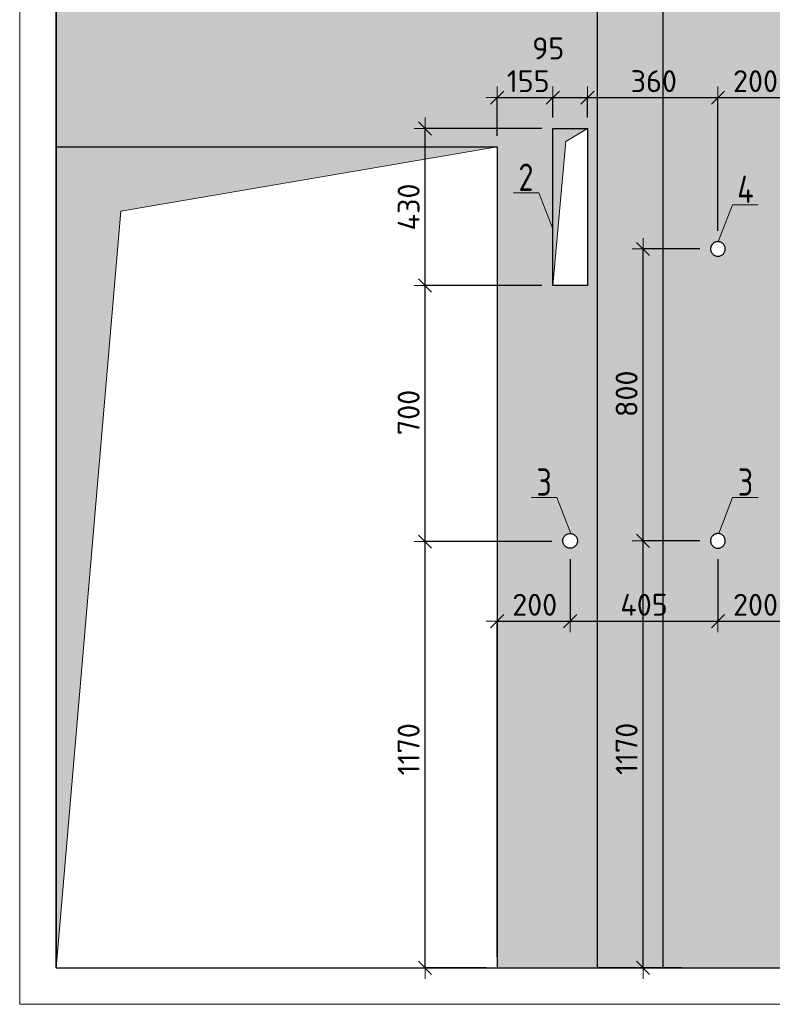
# Model space of a CAD drawing. Header units: millimetres. Extents: x 24180 to 116279, y -2337 to 52405.
# Tile 29 of 41: x 43948 to 46010, y 48299 to 50997. Entities that reach past the tile are written whole.
import ezdxf

# ---------------------------------------------------------------- set-up
doc = ezdxf.new("R2010")
doc.units = ezdxf.units.MM
doc.header["$PDMODE"] = 65
doc.linetypes.add('______5', pattern=[330, 240, -30, 30, -30])
doc.linetypes.add('________', pattern=[0])
for name, color, linetype, lineweight in [('Standard', 7, 'Continuous', 25), ('Размерная линия_ общее', 7, 'Continuous', 13), ('Размерная линия_ общее_1', 7, 'Continuous', 13)]:
    doc.layers.add(name, color=color, linetype=linetype, lineweight=lineweight)
doc.layers.add('Осевая линия_ общее', color=7, linetype='______5', lineweight=13, true_color=0xa0a0a0)
doc.styles.add('ISOCPEUR', font='ISOCPEUR')
doc.dimstyles.new('DIMSTYLE_5', dxfattribs={"dimtxt": 60, "dimasz": 60, "dimexe": 0, "dimexo": 0, "dimgap": 30, "dimtad": 2, "dimdec": 0, "dimrnd": 5, "dimzin": 12, "dimdsep": 46, "dimtxsty": 'ISOCPEUR', "dimblk1": 'ALL_ML_STRICH', "dimblk2": 'ALL_ML_STRICH', "dimsah": 1, "dimcen": 0, "dimclrd": 7, "dimclre": 256, "dimclrt": 7, "dimadec": 0, "dimazin": 0, "dimtfac": 1, "dimtdec": 0, "dimtix": 1, "dimtmove": 2, "dimatfit": 3, "dimfxl": 0, "dimtzin": 0, "dimlwd": 0, "dimlwe": -3, "dimarcsym": 0})
doc.dimstyles.new('DIMSTYLE_6', dxfattribs={"dimtxt": 60, "dimasz": 60, "dimexe": 0, "dimexo": 0, "dimgap": 30, "dimtad": 2, "dimdec": 0, "dimrnd": 5, "dimzin": 12, "dimdsep": 46, "dimtxsty": 'ISOCPEUR', "dimblk1": 'ALL_ML_STRICH', "dimblk2": 'ALL_ML_STRICH', "dimsah": 1, "dimcen": 0, "dimclrd": 7, "dimclre": 256, "dimclrt": 7, "dimadec": 0, "dimazin": 0, "dimtfac": 1, "dimtdec": 0, "dimtix": 1, "dimtmove": 2, "dimatfit": 3, "dimfxl": 0, "dimtvp": 1.2, "dimtzin": 0, "dimlwd": 0, "dimlwe": -3, "dimarcsym": 0})
doc.dimstyles.new('DIMSTYLE_7', dxfattribs={"dimtxt": 60, "dimasz": 60, "dimexe": 0, "dimexo": 0, "dimgap": 30, "dimtad": 2, "dimdec": 0, "dimrnd": 5, "dimzin": 12, "dimdsep": 46, "dimtxsty": 'ISOCPEUR', "dimblk1": 'ALL_ML_STRICH', "dimblk2": 'ALL_ML_STRICH', "dimsah": 1, "dimcen": 0, "dimclrd": 7, "dimclre": 256, "dimclrt": 7, "dimadec": 0, "dimazin": 0, "dimtfac": 1, "dimtdec": 0, "dimtix": 1, "dimtmove": 2, "dimatfit": 3, "dimfxl": 0, "dimtvp": 1.2, "dimtzin": 0, "dimlwd": 0, "dimlwe": -3, "dimarcsym": 0})

# ---------------------------------------------------------------- blocks, each defined once
blk = doc.blocks.new('ALL_ML_STRICH')
at = {"color": 0, "linetype": 'ByBlock', "lineweight": -2}
for p, q in [((0, -0.5), (0, 0.5)), ((-1, 0), (0.5, 0)), ((-0.3, -0.3), (0.3, 0.3))]:
    blk.add_line(p, q, dxfattribs=at)
blk = doc.blocks.new('*D28')
at = {"layer": 'DEFPOINTS', "color": 7, "linetype": 'Continuous', "lineweight": 13, "transparency": 33554687}
for p in [(45436.4, 49566.5), (45058.9, 48398.6), (45256.3, 48398.6)]:
    blk.add_point(p, dxfattribs=at)
at = {"layer": 'Размерная линия_ общее_1', "color": 253, "linetype": 'Continuous', "lineweight": -2, "true_color": 0xa0a0a0, "transparency": 33554687}
for p, q in [((45406.4, 49566.5), (45058.9, 49566.5)), ((45226.3, 48398.6), (45058.9, 48398.6))]:
    blk.add_line(p, q, dxfattribs=at)
at = {"layer": 'Размерная линия_ общее_1', "color": 7, "linetype": 'Continuous', "lineweight": -2, "transparency": 33554687}
blk.add_line((45058.9, 48398.6), (45058.9, 49566.5), dxfattribs=at)
at = {"layer": 'Размерная линия_ общее_1', "color": 7, "linetype": 'Continuous', "lineweight": 13, "transparency": 33554687, "xscale": 60, "yscale": 60, "zscale": 60}
for p, rotation in [((45058.9, 49566.5), 90), ((45058.9, 48398.6), 270)]:
    blk.add_blockref('ALL_ML_STRICH', p, dxfattribs=dict(at, rotation=rotation))
at = {"layer": 'Размерная линия_ общее_1', "color": 7, "linetype": 'Continuous', "lineweight": 13, "transparency": 33554687, "insert": (45013.9, 48997.5), "char_height": 60, "width": 240, "attachment_point": 5, "rotation": 90, "style": 'ISOCPEUR'}
blk.add_mtext('\\A1;{1170}', dxfattribs=at)
blk = doc.blocks.new('*D29')
at = {"layer": 'DEFPOINTS', "color": 7, "linetype": 'Continuous', "lineweight": 13, "transparency": 33554687}
for p in [(45408.8, 50268.6), (45058.9, 49566.5), (45436.4, 49566.5)]:
    blk.add_point(p, dxfattribs=at)
at = {"layer": 'Размерная линия_ общее_1', "color": 253, "linetype": 'Continuous', "lineweight": -2, "true_color": 0xa0a0a0, "transparency": 33554687}
for p, q in [((45378.8, 50268.6), (45058.9, 50268.6)), ((45406.4, 49566.5), (45058.9, 49566.5))]:
    blk.add_line(p, q, dxfattribs=at)
at = {"layer": 'Размерная линия_ общее_1', "color": 7, "linetype": 'Continuous', "lineweight": -2, "transparency": 33554687}
blk.add_line((45058.9, 49566.5), (45058.9, 50268.6), dxfattribs=at)
at = {"layer": 'Размерная линия_ общее_1', "color": 7, "linetype": 'Continuous', "lineweight": 13, "transparency": 33554687, "xscale": 60, "yscale": 60, "zscale": 60}
for p, rotation in [((45058.9, 50268.6), 90), ((45058.9, 49566.5), 270)]:
    blk.add_blockref('ALL_ML_STRICH', p, dxfattribs=dict(at, rotation=rotation))
at = {"layer": 'Размерная линия_ общее_1', "color": 7, "linetype": 'Continuous', "lineweight": 13, "transparency": 33554687, "insert": (45013.9, 49920.5), "char_height": 60, "width": 180, "attachment_point": 5, "rotation": 90, "style": 'ISOCPEUR'}
blk.add_mtext('\\A1;{700}', dxfattribs=at)
blk = doc.blocks.new('*D30')
at = {"layer": 'DEFPOINTS', "color": 7, "linetype": 'Continuous', "lineweight": 13, "transparency": 33554687}
for p in [(45408.8, 50698.6), (45058.9, 50268.6), (45408.8, 50268.6)]:
    blk.add_point(p, dxfattribs=at)
at = {"layer": 'Размерная линия_ общее_1', "color": 253, "linetype": 'Continuous', "lineweight": -2, "true_color": 0xa0a0a0, "transparency": 33554687}
for p, q in [((45378.8, 50698.6), (45058.9, 50698.6)), ((45378.8, 50268.6), (45058.9, 50268.6))]:
    blk.add_line(p, q, dxfattribs=at)
at = {"layer": 'Размерная линия_ общее_1', "color": 7, "linetype": 'Continuous', "lineweight": -2, "transparency": 33554687}
blk.add_line((45058.9, 50268.6), (45058.9, 50698.6), dxfattribs=at)
at = {"layer": 'Размерная линия_ общее_1', "color": 7, "linetype": 'Continuous', "lineweight": 13, "transparency": 33554687, "xscale": 60, "yscale": 60, "zscale": 60}
for p, rotation in [((45058.9, 50698.6), 90), ((45058.9, 50268.6), 270)]:
    blk.add_blockref('ALL_ML_STRICH', p, dxfattribs=dict(at, rotation=rotation))
at = {"layer": 'Размерная линия_ общее_1', "color": 7, "linetype": 'Continuous', "lineweight": 13, "transparency": 33554687, "insert": (45013.9, 50483.6), "char_height": 60, "width": 180, "attachment_point": 5, "rotation": 90, "style": 'ISOCPEUR'}
blk.add_mtext('\\A1;{430}', dxfattribs=at)
blk = doc.blocks.new('*D31')
at = {"layer": 'DEFPOINTS', "color": 7, "linetype": 'Continuous', "lineweight": 13, "transparency": 33554687}
for p in [(45841.3, 49568.6), (45656.1, 48398.6), (45792, 48398.6)]:
    blk.add_point(p, dxfattribs=at)
at = {"layer": 'Размерная линия_ общее_1', "color": 253, "linetype": 'Continuous', "lineweight": -2, "true_color": 0xa0a0a0, "transparency": 33554687}
for p, q in [((45811.3, 49568.6), (45656.1, 49568.6)), ((45762, 48398.6), (45656.1, 48398.6))]:
    blk.add_line(p, q, dxfattribs=at)
at = {"layer": 'Размерная линия_ общее_1', "color": 7, "linetype": 'Continuous', "lineweight": -2, "transparency": 33554687}
blk.add_line((45656.1, 48398.6), (45656.1, 49568.6), dxfattribs=at)
at = {"layer": 'Размерная линия_ общее_1', "color": 7, "linetype": 'Continuous', "lineweight": 13, "transparency": 33554687, "xscale": 60, "yscale": 60, "zscale": 60}
for p, rotation in [((45656.1, 49568.6), 90), ((45656.1, 48398.6), 270)]:
    blk.add_blockref('ALL_ML_STRICH', p, dxfattribs=dict(at, rotation=rotation))
at = {"layer": 'Размерная линия_ общее_1', "color": 7, "linetype": 'Continuous', "lineweight": 13, "transparency": 33554687, "insert": (45611.1, 48998.6), "char_height": 60, "width": 240, "attachment_point": 5, "rotation": 90, "style": 'ISOCPEUR'}
blk.add_mtext('\\A1;{1170}', dxfattribs=at)
blk = doc.blocks.new('*D32')
at = {"layer": 'DEFPOINTS', "color": 7, "linetype": 'Continuous', "lineweight": 13, "transparency": 33554687}
for p in [(45841.3, 50368.6), (45656.1, 49568.6), (45841.3, 49568.6)]:
    blk.add_point(p, dxfattribs=at)
at = {"layer": 'Размерная линия_ общее_1', "color": 253, "linetype": 'Continuous', "lineweight": -2, "true_color": 0xa0a0a0, "transparency": 33554687}
for p, q in [((45811.3, 50368.6), (45656.1, 50368.6)), ((45811.3, 49568.6), (45656.1, 49568.6))]:
    blk.add_line(p, q, dxfattribs=at)
at = {"layer": 'Размерная линия_ общее_1', "color": 7, "linetype": 'Continuous', "lineweight": -2, "transparency": 33554687}
blk.add_line((45656.1, 49568.6), (45656.1, 50368.6), dxfattribs=at)
at = {"layer": 'Размерная линия_ общее_1', "color": 7, "linetype": 'Continuous', "lineweight": 13, "transparency": 33554687, "xscale": 60, "yscale": 60, "zscale": 60}
for p, rotation in [((45656.1, 50368.6), 90), ((45656.1, 49568.6), 270)]:
    blk.add_blockref('ALL_ML_STRICH', p, dxfattribs=dict(at, rotation=rotation))
at = {"layer": 'Размерная линия_ общее_1', "color": 7, "linetype": 'Continuous', "lineweight": 13, "transparency": 33554687, "insert": (45611.1, 49971.6), "char_height": 60, "width": 180, "attachment_point": 5, "rotation": 90, "style": 'ISOCPEUR'}
blk.add_mtext('\\A1;{800}', dxfattribs=at)
blk = doc.blocks.new('*D33')
at = {"layer": 'DEFPOINTS', "color": 7, "linetype": 'Continuous', "lineweight": 13, "transparency": 33554687}
for p in [(45456.3, 49548.6), (45256.3, 49348.5), (45256.3, 48398.6)]:
    blk.add_point(p, dxfattribs=at)
at = {"layer": 'Размерная линия_ общее_1', "color": 253, "linetype": 'Continuous', "lineweight": -2, "true_color": 0xa0a0a0, "transparency": 33554687}
for p, q in [((45456.3, 49518.6), (45456.3, 49348.5)), ((45256.3, 48428.6), (45256.3, 49348.5))]:
    blk.add_line(p, q, dxfattribs=at)
at = {"layer": 'Размерная линия_ общее_1', "color": 7, "linetype": 'Continuous', "lineweight": -2, "transparency": 33554687}
blk.add_line((45256.3, 49348.5), (45456.3, 49348.5), dxfattribs=at)
at = {"layer": 'Размерная линия_ общее_1', "color": 7, "linetype": 'Continuous', "lineweight": 13, "transparency": 33554687, "xscale": 60, "yscale": 60, "zscale": 60, "rotation": 180}
blk.add_blockref('ALL_ML_STRICH', (45256.3, 49348.5), dxfattribs=at)
at = {"layer": 'Размерная линия_ общее_1', "color": 7, "linetype": 'Continuous', "lineweight": 13, "transparency": 33554687, "xscale": 60, "yscale": 60, "zscale": 60}
blk.add_blockref('ALL_ML_STRICH', (45456.3, 49348.5), dxfattribs=at)
at = {"layer": 'Размерная линия_ общее_1', "color": 7, "linetype": 'Continuous', "lineweight": 13, "transparency": 33554687, "insert": (45359.3, 49393.5), "char_height": 60, "width": 180, "attachment_point": 5, "style": 'ISOCPEUR'}
blk.add_mtext('\\A1;{200}', dxfattribs=at)
blk = doc.blocks.new('*D34')
at = {"layer": 'DEFPOINTS', "color": 7, "linetype": 'Continuous', "lineweight": 13, "transparency": 33554687}
for p in [(45456.3, 49548.6), (45861.3, 49548.6), (45456.3, 49348.5)]:
    blk.add_point(p, dxfattribs=at)
at = {"layer": 'Размерная линия_ общее_1', "color": 253, "linetype": 'Continuous', "lineweight": -2, "true_color": 0xa0a0a0, "transparency": 33554687}
for p, q in [((45456.3, 49518.6), (45456.3, 49348.5)), ((45861.3, 49518.6), (45861.3, 49348.5))]:
    blk.add_line(p, q, dxfattribs=at)
at = {"layer": 'Размерная линия_ общее_1', "color": 7, "linetype": 'Continuous', "lineweight": -2, "transparency": 33554687}
blk.add_line((45456.3, 49348.5), (45861.3, 49348.5), dxfattribs=at)
at = {"layer": 'Размерная линия_ общее_1', "color": 7, "linetype": 'Continuous', "lineweight": 13, "transparency": 33554687, "xscale": 60, "yscale": 60, "zscale": 60, "rotation": 180}
blk.add_blockref('ALL_ML_STRICH', (45456.3, 49348.5), dxfattribs=at)
at = {"layer": 'Размерная линия_ общее_1', "color": 7, "linetype": 'Continuous', "lineweight": 13, "transparency": 33554687, "xscale": 60, "yscale": 60, "zscale": 60}
blk.add_blockref('ALL_ML_STRICH', (45861.3, 49348.5), dxfattribs=at)
at = {"layer": 'Размерная линия_ общее_1', "color": 7, "linetype": 'Continuous', "lineweight": 13, "transparency": 33554687, "insert": (45658.8, 49393.5), "char_height": 60, "width": 180, "attachment_point": 5, "style": 'ISOCPEUR'}
blk.add_mtext('\\A1;{405}', dxfattribs=at)
blk = doc.blocks.new('*D35')
at = {"layer": 'DEFPOINTS', "color": 7, "linetype": 'Continuous', "lineweight": 13, "transparency": 33554687}
for p in [(45861.3, 49548.6), (45861.3, 49348.5), (46061.3, 48398.6)]:
    blk.add_point(p, dxfattribs=at)
at = {"layer": 'Размерная линия_ общее_1', "color": 253, "linetype": 'Continuous', "lineweight": -2, "true_color": 0xa0a0a0, "transparency": 33554687}
for p, q in [((45861.3, 49518.6), (45861.3, 49348.5)), ((46061.3, 48428.6), (46061.3, 49348.5))]:
    blk.add_line(p, q, dxfattribs=at)
at = {"layer": 'Размерная линия_ общее_1', "color": 7, "linetype": 'Continuous', "lineweight": -2, "transparency": 33554687}
blk.add_line((45861.3, 49348.5), (46061.3, 49348.5), dxfattribs=at)
at = {"layer": 'Размерная линия_ общее_1', "color": 7, "linetype": 'Continuous', "lineweight": 13, "transparency": 33554687, "xscale": 60, "yscale": 60, "zscale": 60, "rotation": 180}
blk.add_blockref('ALL_ML_STRICH', (45861.3, 49348.5), dxfattribs=at)
at = {"layer": 'Размерная линия_ общее_1', "color": 7, "linetype": 'Continuous', "lineweight": 13, "transparency": 33554687, "xscale": 60, "yscale": 60, "zscale": 60}
blk.add_blockref('ALL_ML_STRICH', (46061.3, 49348.5), dxfattribs=at)
at = {"layer": 'Размерная линия_ общее_1', "color": 7, "linetype": 'Continuous', "lineweight": 13, "transparency": 33554687, "insert": (45964.3, 49393.5), "char_height": 60, "width": 180, "attachment_point": 5, "style": 'ISOCPEUR'}
blk.add_mtext('\\A1;{200}', dxfattribs=at)
blk = doc.blocks.new('*D36')
at = {"layer": 'DEFPOINTS', "color": 7, "linetype": 'Continuous', "lineweight": 13, "transparency": 33554687}
for p in [(45256.3, 50783.4), (45408.8, 50698.6), (45256.3, 50648.6)]:
    blk.add_point(p, dxfattribs=at)
at = {"layer": 'Размерная линия_ общее_1', "color": 253, "linetype": 'Continuous', "lineweight": -2, "true_color": 0xa0a0a0, "transparency": 33554687}
for p, q in [((45256.3, 50678.6), (45256.3, 50783.4)), ((45408.8, 50728.6), (45408.8, 50783.4))]:
    blk.add_line(p, q, dxfattribs=at)
at = {"layer": 'Размерная линия_ общее_1', "color": 7, "linetype": 'Continuous', "lineweight": -2, "transparency": 33554687}
blk.add_line((45256.3, 50783.4), (45408.8, 50783.4), dxfattribs=at)
at = {"layer": 'Размерная линия_ общее_1', "color": 7, "linetype": 'Continuous', "lineweight": 13, "transparency": 33554687, "xscale": 60, "yscale": 60, "zscale": 60, "rotation": 180}
blk.add_blockref('ALL_ML_STRICH', (45256.3, 50783.4), dxfattribs=at)
at = {"layer": 'Размерная линия_ общее_1', "color": 7, "linetype": 'Continuous', "lineweight": 13, "transparency": 33554687, "xscale": 60, "yscale": 60, "zscale": 60}
blk.add_blockref('ALL_ML_STRICH', (45408.8, 50783.4), dxfattribs=at)
at = {"layer": 'Размерная линия_ общее_1', "color": 7, "linetype": 'Continuous', "lineweight": 13, "transparency": 33554687, "insert": (45341.6, 50828.4), "char_height": 60, "width": 180, "attachment_point": 5, "style": 'ISOCPEUR'}
blk.add_mtext('\\A1;{155}', dxfattribs=at)
blk = doc.blocks.new('*D37')
at = {"layer": 'DEFPOINTS', "color": 7, "linetype": 'Continuous', "lineweight": 13, "transparency": 33554687}
for p in [(45408.8, 50783.4), (45408.8, 50698.6), (45503.8, 50698.6)]:
    blk.add_point(p, dxfattribs=at)
at = {"layer": 'Размерная линия_ общее_1', "color": 253, "linetype": 'Continuous', "lineweight": -2, "true_color": 0xa0a0a0, "transparency": 33554687}
for p, q in [((45408.8, 50728.6), (45408.8, 50783.4)), ((45503.8, 50728.6), (45503.8, 50783.4))]:
    blk.add_line(p, q, dxfattribs=at)
at = {"layer": 'Размерная линия_ общее_1', "color": 7, "linetype": 'Continuous', "lineweight": -2, "transparency": 33554687}
blk.add_line((45408.8, 50783.4), (45503.8, 50783.4), dxfattribs=at)
at = {"layer": 'Размерная линия_ общее_1', "color": 7, "linetype": 'Continuous', "lineweight": 13, "transparency": 33554687, "xscale": 60, "yscale": 60, "zscale": 60, "rotation": 180}
blk.add_blockref('ALL_ML_STRICH', (45408.8, 50783.4), dxfattribs=at)
at = {"layer": 'Размерная линия_ общее_1', "color": 7, "linetype": 'Continuous', "lineweight": 13, "transparency": 33554687, "xscale": 60, "yscale": 60, "zscale": 60}
blk.add_blockref('ALL_ML_STRICH', (45503.8, 50783.4), dxfattribs=at)
at = {"layer": 'Размерная линия_ общее_1', "color": 7, "linetype": 'Continuous', "lineweight": 13, "transparency": 33554687, "insert": (45396.5, 50918.2), "char_height": 60, "width": 120, "attachment_point": 5, "style": 'ISOCPEUR'}
blk.add_mtext('\\A1;{95}', dxfattribs=at)
blk = doc.blocks.new('*D38')
at = {"layer": 'DEFPOINTS', "color": 7, "linetype": 'Continuous', "lineweight": 13, "transparency": 33554687}
for p in [(45503.8, 50783.4), (45503.8, 50698.6), (45861.3, 50388.6)]:
    blk.add_point(p, dxfattribs=at)
at = {"layer": 'Размерная линия_ общее_1', "color": 253, "linetype": 'Continuous', "lineweight": -2, "true_color": 0xa0a0a0, "transparency": 33554687}
for p, q in [((45503.8, 50728.6), (45503.8, 50783.4)), ((45861.3, 50418.6), (45861.3, 50783.4))]:
    blk.add_line(p, q, dxfattribs=at)
at = {"layer": 'Размерная линия_ общее_1', "color": 7, "linetype": 'Continuous', "lineweight": -2, "transparency": 33554687}
blk.add_line((45503.8, 50783.4), (45861.3, 50783.4), dxfattribs=at)
at = {"layer": 'Размерная линия_ общее_1', "color": 7, "linetype": 'Continuous', "lineweight": 13, "transparency": 33554687, "xscale": 60, "yscale": 60, "zscale": 60, "rotation": 180}
blk.add_blockref('ALL_ML_STRICH', (45503.8, 50783.4), dxfattribs=at)
at = {"layer": 'Размерная линия_ общее_1', "color": 7, "linetype": 'Continuous', "lineweight": 13, "transparency": 33554687, "xscale": 60, "yscale": 60, "zscale": 60}
blk.add_blockref('ALL_ML_STRICH', (45861.3, 50783.4), dxfattribs=at)
at = {"layer": 'Размерная линия_ общее_1', "color": 7, "linetype": 'Continuous', "lineweight": 13, "transparency": 33554687, "insert": (45685.6, 50828.4), "char_height": 60, "width": 180, "attachment_point": 5, "style": 'ISOCPEUR'}
blk.add_mtext('\\A1;{360}', dxfattribs=at)
blk = doc.blocks.new('*D39')
at = {"layer": 'DEFPOINTS', "color": 7, "linetype": 'Continuous', "lineweight": 13, "transparency": 33554687}
for p in [(45861.3, 50783.4), (46061.3, 50648.6), (45861.3, 50388.6)]:
    blk.add_point(p, dxfattribs=at)
at = {"layer": 'Размерная линия_ общее_1', "color": 253, "linetype": 'Continuous', "lineweight": -2, "true_color": 0xa0a0a0, "transparency": 33554687}
for p, q in [((45861.3, 50418.6), (45861.3, 50783.4)), ((46061.3, 50678.6), (46061.3, 50783.4))]:
    blk.add_line(p, q, dxfattribs=at)
at = {"layer": 'Размерная линия_ общее_1', "color": 7, "linetype": 'Continuous', "lineweight": -2, "transparency": 33554687}
blk.add_line((45861.3, 50783.4), (46061.3, 50783.4), dxfattribs=at)
at = {"layer": 'Размерная линия_ общее_1', "color": 7, "linetype": 'Continuous', "lineweight": 13, "transparency": 33554687, "xscale": 60, "yscale": 60, "zscale": 60, "rotation": 180}
blk.add_blockref('ALL_ML_STRICH', (45861.3, 50783.4), dxfattribs=at)
at = {"layer": 'Размерная линия_ общее_1', "color": 7, "linetype": 'Continuous', "lineweight": 13, "transparency": 33554687, "xscale": 60, "yscale": 60, "zscale": 60}
blk.add_blockref('ALL_ML_STRICH', (46061.3, 50783.4), dxfattribs=at)
at = {"layer": 'Размерная линия_ общее_1', "color": 7, "linetype": 'Continuous', "lineweight": 13, "transparency": 33554687, "insert": (45964.3, 50828.4), "char_height": 60, "width": 180, "attachment_point": 5, "style": 'ISOCPEUR'}
blk.add_mtext('\\A1;{200}', dxfattribs=at)

msp = doc.modelspace()

# ---------------------------------------------------------------- hatches: boundary and pattern name
at = {"linetype": 'Continuous', "lineweight": 13, "transparency": 33554687}
h = msp.add_hatch(color=7, dxfattribs=at)
h.paths.add_polyline_path([(44048.3, 50648.6), (45256.3, 50648.6), (45256.3, 48398.6), (45531.3, 48398.6), (45531.3, 51588.6), (44048.3, 51588.6)])
h.paths.add_polyline_path([(45436.4, 49570.7), (45436.8, 49572.7), (45437.3, 49574.8), (45438.1, 49576.7), (45439, 49578.6), (45440.1, 49580.3), (45441.5, 49582), (45442.9, 49583.4), (45444.6, 49584.8), (45446.3, 49585.9), (45448.2, 49586.8), (45450.1, 49587.6), (45452.2, 49588.1), (45454.2, 49588.5), (45456.3, 49588.6), (45458.4, 49588.5), (45460.5, 49588.1), (45462.5, 49587.6), (45464.5, 49586.8), (45466.3, 49585.9), (45468.1, 49584.8), (45469.7, 49583.4), (45471.2, 49582), (45472.5, 49580.3), (45473.6, 49578.6), (45474.6, 49576.7), (45475.3, 49574.8), (45475.9, 49572.7), (45476.2, 49570.7), (45476.3, 49568.6), (45476.2, 49566.5), (45475.9, 49564.4), (45475.3, 49562.4), (45474.6, 49560.4), (45473.6, 49558.6), (45472.5, 49556.8), (45471.2, 49555.2), (45469.7, 49553.7), (45468.1, 49552.4), (45466.3, 49551.3), (45464.5, 49550.3), (45462.5, 49549.6), (45460.5, 49549), (45458.4, 49548.7), (45456.3, 49548.6), (45454.2, 49548.7), (45452.2, 49549), (45450.1, 49549.6), (45448.2, 49550.3), (45446.3, 49551.3), (45444.6, 49552.4), (45442.9, 49553.7), (45441.5, 49555.2), (45440.1, 49556.8), (45439, 49558.6), (45438.1, 49560.4), (45437.3, 49562.4), (45436.8, 49564.4), (45436.4, 49566.5), (45436.3, 49568.6)], flags=16)
h.paths.add_polyline_path([(45503.8, 50268.6), (45408.8, 50268.6), (45408.8, 50698.6), (45503.8, 50698.6)], flags=16)
at = {"layer": 'Standard', "linetype": 'Continuous', "lineweight": 13, "transparency": 33554687}
h = msp.add_hatch(color=7, dxfattribs=at)
h.paths.add_polyline_path([(46061.3, 50648.6), (46961.3, 50648.6), (46961.3, 48398.6), (47311.3, 48398.6), (47311.3, 51588.6), (45711.3, 51588.6), (45711.3, 48398.6), (46061.3, 48398.6)])
h.paths.add_polyline_path([(45841.4, 50370.7), (45841.8, 50372.7), (45842.3, 50374.8), (45843.1, 50376.7), (45844, 50378.6), (45845.1, 50380.3), (45846.5, 50382), (45847.9, 50383.4), (45849.6, 50384.8), (45851.3, 50385.9), (45853.2, 50386.8), (45855.1, 50387.6), (45857.2, 50388.1), (45859.2, 50388.5), (45861.3, 50388.6), (45863.4, 50388.5), (45865.5, 50388.1), (45867.5, 50387.6), (45869.5, 50386.8), (45871.3, 50385.9), (45873.1, 50384.8), (45874.7, 50383.4), (45876.2, 50382), (45877.5, 50380.3), (45878.6, 50378.6), (45879.6, 50376.7), (45880.3, 50374.8), (45880.9, 50372.7), (45881.2, 50370.7), (45881.3, 50368.6), (45881.2, 50366.5), (45880.9, 50364.4), (45880.3, 50362.4), (45879.6, 50360.4), (45878.6, 50358.6), (45877.5, 50356.8), (45876.2, 50355.2), (45874.7, 50353.7), (45873.1, 50352.4), (45871.3, 50351.3), (45869.5, 50350.3), (45867.5, 50349.6), (45865.5, 50349), (45863.4, 50348.7), (45861.3, 50348.6), (45859.2, 50348.7), (45857.2, 50349), (45855.1, 50349.6), (45853.2, 50350.3), (45851.3, 50351.3), (45849.6, 50352.4), (45847.9, 50353.7), (45846.5, 50355.2), (45845.1, 50356.8), (45844, 50358.6), (45843.1, 50360.4), (45842.3, 50362.4), (45841.8, 50364.4), (45841.4, 50366.5), (45841.3, 50368.6)], flags=16)
h.paths.add_polyline_path([(45841.4, 49570.7), (45841.8, 49572.7), (45842.3, 49574.8), (45843.1, 49576.7), (45844, 49578.6), (45845.1, 49580.3), (45846.5, 49582), (45847.9, 49583.4), (45849.6, 49584.8), (45851.3, 49585.9), (45853.2, 49586.8), (45855.1, 49587.6), (45857.2, 49588.1), (45859.2, 49588.5), (45861.3, 49588.6), (45863.4, 49588.5), (45865.5, 49588.1), (45867.5, 49587.6), (45869.5, 49586.8), (45871.3, 49585.9), (45873.1, 49584.8), (45874.7, 49583.4), (45876.2, 49582), (45877.5, 49580.3), (45878.6, 49578.6), (45879.6, 49576.7), (45880.3, 49574.8), (45880.9, 49572.7), (45881.2, 49570.7), (45881.3, 49568.6), (45881.2, 49566.5), (45880.9, 49564.4), (45880.3, 49562.4), (45879.6, 49560.4), (45878.6, 49558.6), (45877.5, 49556.8), (45876.2, 49555.2), (45874.7, 49553.7), (45873.1, 49552.4), (45871.3, 49551.3), (45869.5, 49550.3), (45867.5, 49549.6), (45865.5, 49549), (45863.4, 49548.7), (45861.3, 49548.6), (45859.2, 49548.7), (45857.2, 49549), (45855.1, 49549.6), (45853.2, 49550.3), (45851.3, 49551.3), (45849.6, 49552.4), (45847.9, 49553.7), (45846.5, 49555.2), (45845.1, 49556.8), (45844, 49558.6), (45843.1, 49560.4), (45842.3, 49562.4), (45841.8, 49564.4), (45841.4, 49566.5), (45841.3, 49568.6)], flags=16)
at = {"layer": 'Standard', "linetype": 'Continuous', "lineweight": 13, "true_color": 0x5d5d5d, "transparency": 33554687}
for points in [[(45408.8, 50268.6), (45444.2, 50663.2), (45503.8, 50698.6), (45408.8, 50698.6)], [(44048.3, 48398.6), (44225.1, 50471.8), (45256.3, 50648.6), (44048.3, 50648.6)]]:
    msp.add_hatch(color=251, dxfattribs=at).paths.add_polyline_path(points)
at = {"layer": 'Размерная линия_ общее', "linetype": 'Continuous', "lineweight": 13, "transparency": 33554687}
msp.add_hatch(color=7, dxfattribs=at).paths.add_polyline_path([(45711.3, 51588.6), (45531.3, 51588.6), (45531.3, 48398.6), (45711.3, 48398.6)])

# ---------------------------------------------------------------- linework, layer by layer
at = {"color": 52, "linetype": 'Continuous', "lineweight": -3, "transparency": 33554687}
for p, q in [((44048.3, 52154.3), (44048.3, 48398.6)), ((44048.3, 48398.6), (44048.3, 52154.3)), ((44048.3, 48398.6), (47628.3, 48398.6)), ((44048.3, 48398.6), (47628.3, 48398.6))]:
    msp.add_line(p, q, dxfattribs=at)
at = {"color": 7, "linetype": 'Continuous', "lineweight": -3, "transparency": 33554687}
for p, q in [((44048.3, 50598.6), (44048.3, 51638.6)), ((45408.8, 50268.6), (45408.8, 50698.6)), ((45408.8, 50698.6), (45503.8, 50698.6)), ((45503.8, 50698.6), (45503.8, 50268.6)), ((44048.3, 50648.6), (45256.3, 50648.6)), ((45256.3, 50648.6), (45256.3, 48398.6)), ((45503.8, 50268.6), (45408.8, 50268.6)), ((45436.3, 49568.6), (45436.4, 49570.7)), ((45436.4, 49566.5), (45436.3, 49568.6)), ((45436.4, 49570.7), (45436.8, 49572.7)), ((45436.8, 49572.7), (45437.3, 49574.8)), ((45437.3, 49574.8), (45438.1, 49576.7)), ((45438.1, 49576.7), (45439, 49578.6)), ((45439, 49578.6), (45440.1, 49580.3)), ((45440.1, 49580.3), (45441.5, 49582)), ((45441.5, 49582), (45442.9, 49583.4)), ((45442.9, 49583.4), (45444.6, 49584.8)), ((45444.6, 49584.8), (45446.3, 49585.9)), ((45446.3, 49585.9), (45448.2, 49586.8)), ((45448.2, 49586.8), (45450.1, 49587.6)), ((45450.1, 49587.6), (45452.2, 49588.1)), ((45452.2, 49588.1), (45454.2, 49588.5)), ((45454.2, 49588.5), (45456.3, 49588.6)), ((45456.3, 49588.6), (45458.4, 49588.5)), ((45458.4, 49588.5), (45460.5, 49588.1)), ((45460.5, 49588.1), (45462.5, 49587.6)), ((45462.5, 49587.6), (45464.5, 49586.8)), ((45464.5, 49586.8), (45466.3, 49585.9)), ((45466.3, 49585.9), (45468.1, 49584.8)), ((45468.1, 49584.8), (45469.7, 49583.4)), ((45469.7, 49583.4), (45471.2, 49582)), ((45471.2, 49582), (45472.5, 49580.3)), ((45472.5, 49580.3), (45473.6, 49578.6)), ((45473.6, 49578.6), (45474.6, 49576.7)), ((45474.6, 49576.7), (45475.3, 49574.8)), ((45475.3, 49574.8), (45475.9, 49572.7)), ((45475.9, 49572.7), (45476.2, 49570.7)), ((45476.2, 49570.7), (45476.3, 49568.6)), ((45476.3, 49568.6), (45476.2, 49566.5)), ((45436.8, 49564.4), (45436.4, 49566.5)), ((45437.3, 49562.4), (45436.8, 49564.4)), ((45438.1, 49560.4), (45437.3, 49562.4)), ((45439, 49558.6), (45438.1, 49560.4)), ((45440.1, 49556.8), (45439, 49558.6)), ((45441.5, 49555.2), (45440.1, 49556.8)), ((45442.9, 49553.7), (45441.5, 49555.2)), ((45444.6, 49552.4), (45442.9, 49553.7)), ((45446.3, 49551.3), (45444.6, 49552.4)), ((45448.2, 49550.3), (45446.3, 49551.3)), ((45450.1, 49549.6), (45448.2, 49550.3)), ((45452.2, 49549), (45450.1, 49549.6)), ((45454.2, 49548.7), (45452.2, 49549)), ((45456.3, 49548.6), (45454.2, 49548.7)), ((45458.4, 49548.7), (45456.3, 49548.6)), ((45460.5, 49549), (45458.4, 49548.7)), ((45462.5, 49549.6), (45460.5, 49549)), ((45464.5, 49550.3), (45462.5, 49549.6)), ((45466.3, 49551.3), (45464.5, 49550.3)), ((45468.1, 49552.4), (45466.3, 49551.3)), ((45469.7, 49553.7), (45468.1, 49552.4)), ((45471.2, 49555.2), (45469.7, 49553.7)), ((45472.5, 49556.8), (45471.2, 49555.2)), ((45473.6, 49558.6), (45472.5, 49556.8)), ((45474.6, 49560.4), (45473.6, 49558.6)), ((45475.3, 49562.4), (45474.6, 49560.4)), ((45475.9, 49564.4), (45475.3, 49562.4)), ((45476.2, 49566.5), (45475.9, 49564.4)), ((45256.3, 48398.6), (45531.3, 48398.6))]:
    msp.add_line(p, q, dxfattribs=at)
at = {"color": 253, "linetype": '________', "lineweight": -3, "true_color": 0xababab, "transparency": 33554687}
msp.add_line((45531.3, 48398.6), (45531.3, 51588.6), dxfattribs=at)
at = {"layer": 'Standard', "color": 253, "linetype": '________', "lineweight": -3, "true_color": 0xababab, "transparency": 33554687}
msp.add_line((45711.3, 48398.6), (45711.3, 51588.6), dxfattribs=at)
at = {"layer": 'Standard', "color": 7, "linetype": 'Continuous', "lineweight": -3, "transparency": 33554687}
for p, q in [((45844, 50378.6), (45843.1, 50376.7)), ((45845.1, 50380.3), (45844, 50378.6)), ((45846.5, 50382), (45845.1, 50380.3)), ((45847.9, 50383.4), (45846.5, 50382)), ((45849.6, 50384.8), (45847.9, 50383.4)), ((45851.3, 50385.9), (45849.6, 50384.8)), ((45853.2, 50386.8), (45851.3, 50385.9)), ((45855.1, 50387.6), (45853.2, 50386.8)), ((45857.2, 50388.1), (45855.1, 50387.6)), ((45859.2, 50388.5), (45857.2, 50388.1)), ((45861.3, 50388.6), (45859.2, 50388.5)), ((45863.4, 50388.5), (45861.3, 50388.6)), ((45865.5, 50388.1), (45863.4, 50388.5)), ((45867.5, 50387.6), (45865.5, 50388.1)), ((45869.5, 50386.8), (45867.5, 50387.6)), ((45871.3, 50385.9), (45869.5, 50386.8)), ((45873.1, 50384.8), (45871.3, 50385.9)), ((45874.7, 50383.4), (45873.1, 50384.8)), ((45876.2, 50382), (45874.7, 50383.4)), ((45877.5, 50380.3), (45876.2, 50382)), ((45878.6, 50378.6), (45877.5, 50380.3)), ((45879.6, 50376.7), (45878.6, 50378.6)), ((45841.4, 50370.7), (45841.3, 50368.6)), ((45841.3, 50368.6), (45841.4, 50366.5)), ((45841.8, 50372.7), (45841.4, 50370.7)), ((45841.4, 50366.5), (45841.8, 50364.4)), ((45842.3, 50374.8), (45841.8, 50372.7)), ((45841.8, 50364.4), (45842.3, 50362.4)), ((45843.1, 50376.7), (45842.3, 50374.8)), ((45842.3, 50362.4), (45843.1, 50360.4)), ((45843.1, 50360.4), (45844, 50358.6)), ((45844, 50358.6), (45845.1, 50356.8)), ((45845.1, 50356.8), (45846.5, 50355.2)), ((45846.5, 50355.2), (45847.9, 50353.7)), ((45847.9, 50353.7), (45849.6, 50352.4)), ((45849.6, 50352.4), (45851.3, 50351.3)), ((45851.3, 50351.3), (45853.2, 50350.3)), ((45869.5, 50350.3), (45871.3, 50351.3)), ((45871.3, 50351.3), (45873.1, 50352.4)), ((45873.1, 50352.4), (45874.7, 50353.7)), ((45874.7, 50353.7), (45876.2, 50355.2)), ((45876.2, 50355.2), (45877.5, 50356.8)), ((45877.5, 50356.8), (45878.6, 50358.6)), ((45878.6, 50358.6), (45879.6, 50360.4)), ((45880.3, 50374.8), (45879.6, 50376.7)), ((45879.6, 50360.4), (45880.3, 50362.4)), ((45880.9, 50372.7), (45880.3, 50374.8)), ((45880.3, 50362.4), (45880.9, 50364.4)), ((45881.2, 50370.7), (45880.9, 50372.7)), ((45880.9, 50364.4), (45881.2, 50366.5)), ((45881.3, 50368.6), (45881.2, 50370.7)), ((45881.2, 50366.5), (45881.3, 50368.6)), ((45853.2, 50350.3), (45855.1, 50349.6)), ((45855.1, 50349.6), (45857.2, 50349)), ((45857.2, 50349), (45859.2, 50348.7)), ((45859.2, 50348.7), (45861.3, 50348.6)), ((45861.3, 50348.6), (45863.4, 50348.7)), ((45863.4, 50348.7), (45865.5, 50349)), ((45865.5, 50349), (45867.5, 50349.6)), ((45867.5, 50349.6), (45869.5, 50350.3)), ((45841.4, 49570.7), (45841.3, 49568.6)), ((45841.3, 49568.6), (45841.4, 49566.5)), ((45841.8, 49572.7), (45841.4, 49570.7)), ((45842.3, 49574.8), (45841.8, 49572.7)), ((45843.1, 49576.7), (45842.3, 49574.8)), ((45844, 49578.6), (45843.1, 49576.7)), ((45845.1, 49580.3), (45844, 49578.6)), ((45846.5, 49582), (45845.1, 49580.3)), ((45847.9, 49583.4), (45846.5, 49582)), ((45849.6, 49584.8), (45847.9, 49583.4)), ((45851.3, 49585.9), (45849.6, 49584.8)), ((45853.2, 49586.8), (45851.3, 49585.9)), ((45855.1, 49587.6), (45853.2, 49586.8)), ((45857.2, 49588.1), (45855.1, 49587.6)), ((45859.2, 49588.5), (45857.2, 49588.1)), ((45861.3, 49588.6), (45859.2, 49588.5)), ((45863.4, 49588.5), (45861.3, 49588.6)), ((45865.5, 49588.1), (45863.4, 49588.5)), ((45867.5, 49587.6), (45865.5, 49588.1)), ((45869.5, 49586.8), (45867.5, 49587.6)), ((45871.3, 49585.9), (45869.5, 49586.8)), ((45873.1, 49584.8), (45871.3, 49585.9)), ((45874.7, 49583.4), (45873.1, 49584.8)), ((45876.2, 49582), (45874.7, 49583.4)), ((45877.5, 49580.3), (45876.2, 49582)), ((45878.6, 49578.6), (45877.5, 49580.3)), ((45879.6, 49576.7), (45878.6, 49578.6)), ((45880.3, 49574.8), (45879.6, 49576.7)), ((45880.9, 49572.7), (45880.3, 49574.8)), ((45881.2, 49570.7), (45880.9, 49572.7)), ((45881.3, 49568.6), (45881.2, 49570.7)), ((45881.2, 49566.5), (45881.3, 49568.6)), ((45841.4, 49566.5), (45841.8, 49564.4)), ((45841.8, 49564.4), (45842.3, 49562.4)), ((45842.3, 49562.4), (45843.1, 49560.4)), ((45843.1, 49560.4), (45844, 49558.6)), ((45844, 49558.6), (45845.1, 49556.8)), ((45845.1, 49556.8), (45846.5, 49555.2)), ((45846.5, 49555.2), (45847.9, 49553.7)), ((45847.9, 49553.7), (45849.6, 49552.4)), ((45849.6, 49552.4), (45851.3, 49551.3)), ((45851.3, 49551.3), (45853.2, 49550.3)), ((45853.2, 49550.3), (45855.1, 49549.6)), ((45855.1, 49549.6), (45857.2, 49549)), ((45857.2, 49549), (45859.2, 49548.7)), ((45859.2, 49548.7), (45861.3, 49548.6)), ((45861.3, 49548.6), (45863.4, 49548.7)), ((45863.4, 49548.7), (45865.5, 49549)), ((45865.5, 49549), (45867.5, 49549.6)), ((45867.5, 49549.6), (45869.5, 49550.3)), ((45869.5, 49550.3), (45871.3, 49551.3)), ((45871.3, 49551.3), (45873.1, 49552.4)), ((45873.1, 49552.4), (45874.7, 49553.7)), ((45874.7, 49553.7), (45876.2, 49555.2)), ((45876.2, 49555.2), (45877.5, 49556.8)), ((45877.5, 49556.8), (45878.6, 49558.6)), ((45878.6, 49558.6), (45879.6, 49560.4)), ((45879.6, 49560.4), (45880.3, 49562.4)), ((45880.3, 49562.4), (45880.9, 49564.4)), ((45880.9, 49564.4), (45881.2, 49566.5)), ((45711.3, 48398.6), (46061.3, 48398.6))]:
    msp.add_line(p, q, dxfattribs=at)
at = {"layer": 'Standard', "color": 7, "linetype": 'Continuous', "lineweight": 13, "transparency": 33554687}
msp.add_lwpolyline([(43948.3, 48298.6), (47728.3, 48298.6), (47728.3, 52254.3), (43948.3, 52254.3), (43948.3, 48298.6)], dxfattribs=at)
at = {"layer": 'Осевая линия_ общее', "color": 7, "linetype": 'Continuous', "lineweight": 13, "transparency": 33554687}
for points in [[(45408.8, 50268.6), (45444.2, 50663.2), (45503.8, 50698.6)], [(44048.3, 48398.6), (44225.1, 50471.8), (45256.3, 50648.6)], [(45408.8, 50423.7), (45370.9, 50522.7), (45300.9, 50522.7)], [(45863.3, 50390.6), (45901.3, 50489.5), (45971.3, 50489.5)], [(45458.4, 49588.5), (45420.4, 49687.5), (45350.4, 49687.5)], [(45863.4, 49588.5), (45901.4, 49687.5), (45971.4, 49687.5)]]:
    msp.add_lwpolyline(points, dxfattribs=at)
at = {"layer": 'Размерная линия_ общее', "color": 7, "linetype": 'Continuous', "lineweight": -3, "transparency": 33554687}
msp.add_line((45711.3, 48398.6), (45531.3, 48398.6), dxfattribs=at)

# ---------------------------------------------------------------- texts
at = {"layer": 'Standard', "color": 7, "linetype": 'Continuous', "lineweight": 13, "transparency": 33554687, "char_height": 75, "attachment_point": 5, "style": 'ISOCPEUR'}
for s, insert, width in [('\\A1;{\\fISOCPEUR|i0|b0;\\H75.000000;\\W0.800000;\\C7;2}\\P', (45335.4, 50565.1), 65.333), ('\\A1;{\\fISOCPEUR|i0|b0;\\H75.000000;\\W0.800000;\\C7;4}\\P', (45936.8, 50532), 72), ('\\A1;{\\fISOCPEUR|i0|b0;\\H75.000000;\\W0.800000;\\C7;3}\\P', (45385, 49729.9), 65.333), ('\\A1;{\\fISOCPEUR|i0|b0;\\H75.000000;\\W0.800000;\\C7;3}\\P', (45936.9, 49729.9), 65.333)]:
    msp.add_mtext(s, dxfattribs=dict(at, insert=insert, width=width))

# ---------------------------------------------------------------- dimensions: what is measured, and where the dimension line sits
at = {"layer": 'Размерная линия_ общее_1', "color": 7, "linetype": 'Continuous', "lineweight": 13, "transparency": 33554687}
for base, p1, p2, dimstyle, picture, middle in [((45503.8, 50783.4), (45408.8, 50728.6), (45503.8, 50728.6), 'DIMSTYLE_7', '*D37', (45396.5, 50918.2)), ((45408.8266848, 50783.3834911), (45256.3266848, 50678.5762249), (45408.8266848, 50728.5762249), 'DIMSTYLE_6', '*D36', (45341.5766848, 50828.3834911)), ((45861.32669, 50783.38349), (45503.82668, 50728.57622), (45861.32669, 50418.57622), 'DIMSTYLE_5', '*D38', (45685.57668, 50828.38349)), ((46061.3, 50783.4), (45861.3, 50418.6), (46061.3, 50678.6), 'DIMSTYLE_5', '*D39', (45964.3, 50828.4)), ((45456.3, 49348.5), (45256.3, 48428.6), (45456.3, 49518.6), 'DIMSTYLE_5', '*D33', (45359.3, 49393.5)), ((45861.3, 49348.5), (45456.3, 49518.6), (45861.3, 49518.6), 'DIMSTYLE_5', '*D34', (45658.8, 49393.5)), ((46061.3, 49348.5), (45861.3, 49518.6), (46061.3, 48428.6), 'DIMSTYLE_5', '*D35', (45964.3, 49393.5))]:
    dim = msp.add_linear_dim(base=base, p1=p1, p2=p2, dimstyle=dimstyle, override={"dimpost": '<>', "dimclrd": 7, "dimclre": 253, "dimclrt": 7, "dimlwd": 0, "dimlwe": 65533}, dxfattribs=at)
    dim.commit()
    dim.dimension.update_dxf_attribs({"geometry": picture, "text_midpoint": middle, "dimtype": 160})
for base, p1, p2, picture, middle in [((45058.9, 50698.6), (45378.8, 50268.6), (45378.8, 50698.6), '*D30', (45013.9, 50483.6)), ((45656.1, 50368.6), (45811.3, 49568.6), (45811.3, 50368.6), '*D32', (45611.1, 49971.6)), ((45058.9, 50268.6), (45406.4, 49566.5), (45378.8, 50268.6), '*D29', (45013.9, 49920.5)), ((45058.9, 49566.5), (45226.3, 48398.6), (45406.4, 49566.5), '*D28', (45013.9, 48997.5)), ((45656.1, 49568.6), (45762, 48398.6), (45811.3, 49568.6), '*D31', (45611.1, 48998.6))]:
    dim = msp.add_linear_dim(base=base, p1=p1, p2=p2, angle=90, dimstyle='DIMSTYLE_5', override={"dimpost": '<>', "dimclrd": 7, "dimclre": 253, "dimclrt": 7, "dimlwd": 0, "dimlwe": 65533}, dxfattribs=at)
    dim.commit()
    dim.dimension.update_dxf_attribs({"geometry": picture, "text_midpoint": middle, "dimtype": 160})

doc.saveas('drawing.dxf')
